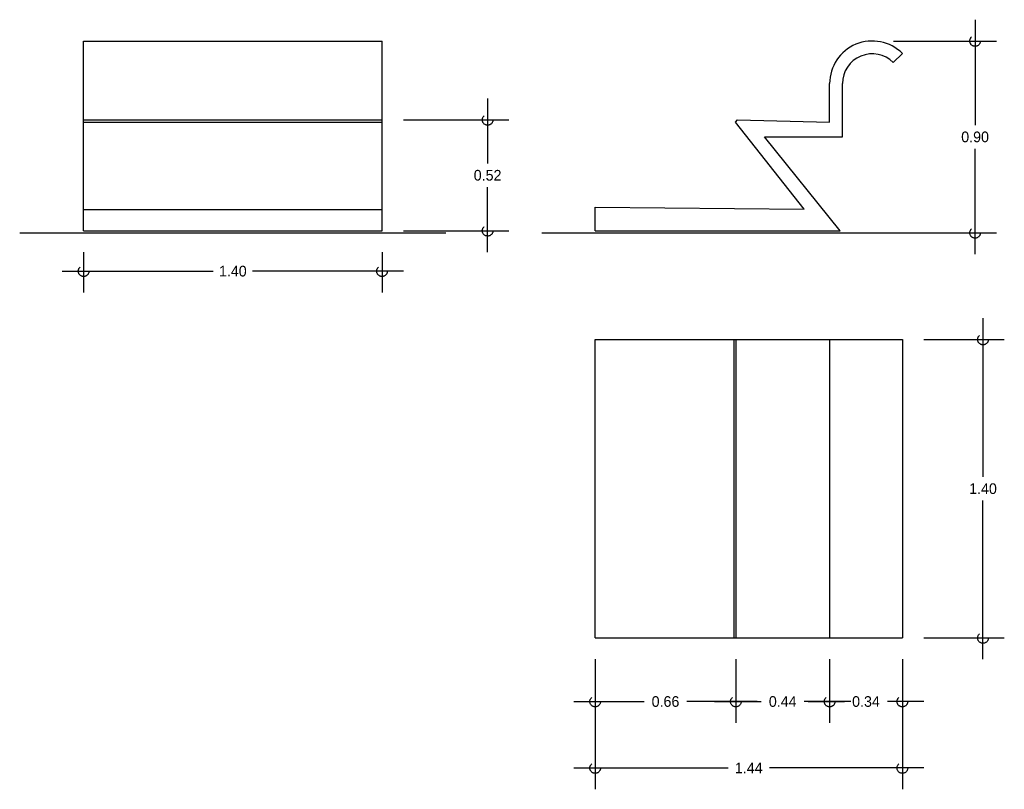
# Model space of a CAD drawing. Header units: centimetres. Extents: x 2 to 6.62, y -0.61 to 3.
import ezdxf

# ---------------------------------------------------------------- set-up
doc = ezdxf.new("R2010")
doc.units = ezdxf.units.CM
doc.header["$LTSCALE"] = 0.005
doc.header["$MEASUREMENT"] = 0
doc.linetypes.add('ACAD_ISO04W100', pattern=[30, 24, -3, 0, -3])
doc.layers.add('EJES', color=7, linetype='ACAD_ISO04W100')
doc.dimstyles.get("Standard").update_dxf_attribs({"dimtxt": 0.18, "dimasz": 0.18, "dimexe": 0.18, "dimexo": 0.0625, "dimgap": 0.09, "dimtad": 0, "dimtih": 1, "dimtoh": 1, "dimdec": 4, "dimzin": 0, "dimdsep": 46, "dimtxsty": 'Standard', "dimcen": 0.09, "dimadec": 0, "dimazin": 0, "dimtfac": 1, "dimtdec": 4, "dimtofl": 0, "dimtmove": 0, "dimatfit": 3, "dimfxl": 0, "dimtolj": 1, "dimtzin": 0, "dimarcsym": 0})

# ---------------------------------------------------------------- blocks, each defined once
blk = doc.blocks.new('_Small')
at = {"layer": 'EJES', "color": 0, "lineweight": -2}
blk.add_circle((0, 0), 0.25, dxfattribs=at)
blk = doc.blocks.new('*D8')
at = {"color": 0, "lineweight": -2, "ltscale": 0.005}
for p, q in [((4.7, 0), (4.7, -0.6099)), ((6.1414, 0), (6.1414, -0.6099)), ((4.6, -0.5099), (5.324, -0.5099)), ((6.2414, -0.5099), (5.5174, -0.5099))]:
    blk.add_line(p, q, dxfattribs=at)
at = {"layer": 'Defpoints', "color": 0, "ltscale": 0.005}
for p in [(4.7, 0.1), (6.1414, 0.1), (6.1414, -0.5099)]:
    blk.add_point(p, dxfattribs=at)
at = {"color": 0, "lineweight": -2, "ltscale": 0.005, "xscale": 0.1, "yscale": 0.1, "zscale": 0.1, "rotation": 180}
blk.add_blockref('_Small', (4.7, -0.5099), dxfattribs=at)
at = {"color": 0, "lineweight": -2, "ltscale": 0.005, "xscale": 0.1, "yscale": 0.1, "zscale": 0.1}
blk.add_blockref('_Small', (6.1414, -0.5099), dxfattribs=at)
at = {"color": 0, "ltscale": 0.005, "insert": (5.4207, -0.5099), "char_height": 0.05, "attachment_point": 5}
blk.add_mtext('\\A1;1.44', dxfattribs=at)
blk = doc.blocks.new('*D7')
at = {"color": 0, "lineweight": -2, "ltscale": 0.005}
for p, q in [((5.8, 0), (5.8, -0.2984)), ((6.1414, 0), (6.1414, -0.2984)), ((5.7, -0.1984), (5.8699, -0.1984)), ((6.2414, -0.1984), (6.0715, -0.1984))]:
    blk.add_line(p, q, dxfattribs=at)
at = {"layer": 'Defpoints', "color": 0, "ltscale": 0.005}
for p in [(5.8, 0.1), (6.1414, 0.1), (6.1414, -0.1984)]:
    blk.add_point(p, dxfattribs=at)
at = {"color": 0, "lineweight": -2, "ltscale": 0.005, "xscale": 0.1, "yscale": 0.1, "zscale": 0.1, "rotation": 180}
blk.add_blockref('_Small', (5.8, -0.1984), dxfattribs=at)
at = {"color": 0, "lineweight": -2, "ltscale": 0.005, "xscale": 0.1, "yscale": 0.1, "zscale": 0.1}
blk.add_blockref('_Small', (6.1414, -0.1984), dxfattribs=at)
at = {"color": 0, "ltscale": 0.005, "insert": (5.9707, -0.1984), "char_height": 0.05, "attachment_point": 5}
blk.add_mtext('\\A1;0.34', dxfattribs=at)
blk = doc.blocks.new('*D6')
at = {"color": 0, "lineweight": -2, "ltscale": 0.005}
for p, q in [((5.36, 0), (5.36, -0.2984)), ((5.8, 0), (5.8, -0.2984)), ((5.26, -0.1984), (5.4792, -0.1984)), ((5.9, -0.1984), (5.6808, -0.1984))]:
    blk.add_line(p, q, dxfattribs=at)
at = {"layer": 'Defpoints', "color": 0, "ltscale": 0.005}
for p in [(5.36, 0.1), (5.8, 0.1), (5.8, -0.1984)]:
    blk.add_point(p, dxfattribs=at)
at = {"color": 0, "lineweight": -2, "ltscale": 0.005, "xscale": 0.1, "yscale": 0.1, "zscale": 0.1, "rotation": 180}
blk.add_blockref('_Small', (5.36, -0.1984), dxfattribs=at)
at = {"color": 0, "lineweight": -2, "ltscale": 0.005, "xscale": 0.1, "yscale": 0.1, "zscale": 0.1}
blk.add_blockref('_Small', (5.8, -0.1984), dxfattribs=at)
at = {"color": 0, "ltscale": 0.005, "insert": (5.58, -0.1984), "char_height": 0.05, "attachment_point": 5}
blk.add_mtext('\\A1;0.44', dxfattribs=at)
blk = doc.blocks.new('*D5')
at = {"color": 0, "lineweight": -2, "ltscale": 0.005}
for p, q in [((4.7, 0), (4.7, -0.2984)), ((5.36, 0), (5.36, -0.2984)), ((4.6, -0.1984), (4.9292, -0.1984)), ((5.46, -0.1984), (5.1308, -0.1984))]:
    blk.add_line(p, q, dxfattribs=at)
at = {"layer": 'Defpoints', "color": 0, "ltscale": 0.005}
for p in [(4.7, 0.1), (5.36, 0.1), (5.36, -0.1984)]:
    blk.add_point(p, dxfattribs=at)
at = {"color": 0, "lineweight": -2, "ltscale": 0.005, "xscale": 0.1, "yscale": 0.1, "zscale": 0.1, "rotation": 180}
blk.add_blockref('_Small', (4.7, -0.1984), dxfattribs=at)
at = {"color": 0, "lineweight": -2, "ltscale": 0.005, "xscale": 0.1, "yscale": 0.1, "zscale": 0.1}
blk.add_blockref('_Small', (5.36, -0.1984), dxfattribs=at)
at = {"color": 0, "ltscale": 0.005, "insert": (5.03, -0.1984), "char_height": 0.05, "attachment_point": 5}
blk.add_mtext('\\A1;0.66', dxfattribs=at)
blk = doc.blocks.new('*D4')
at = {"color": 0, "lineweight": -2, "ltscale": 0.005}
for p, q in [((6.5197, 1.6), (6.5197, 0.855)), ((6.2414, 1.5), (6.6197, 1.5)), ((6.5197, 0), (6.5197, 0.745)), ((6.2414, 0.1), (6.6197, 0.1))]:
    blk.add_line(p, q, dxfattribs=at)
at = {"layer": 'Defpoints', "color": 0, "ltscale": 0.005}
for p in [(6.1414, 1.5), (6.1414, 0.1), (6.5197, 0.1)]:
    blk.add_point(p, dxfattribs=at)
at = {"color": 0, "lineweight": -2, "ltscale": 0.005, "xscale": 0.1, "yscale": 0.1, "zscale": 0.1}
for p, rotation in [((6.5197, 1.5), 90), ((6.5197, 0.1), 270)]:
    blk.add_blockref('_Small', p, dxfattribs=dict(at, rotation=rotation))
at = {"color": 0, "ltscale": 0.005, "insert": (6.5197, 0.8), "char_height": 0.05, "attachment_point": 5}
blk.add_mtext('\\A1;1.40', dxfattribs=at)
blk = doc.blocks.new('*D3')
at = {"color": 0, "lineweight": -2, "ltscale": 0.005}
for p, q in [((6.4826, 3), (6.4826, 2.505)), ((6.1, 2.9), (6.5826, 2.9)), ((6.4826, 1.9), (6.4826, 2.395)), ((6.1, 2), (6.5826, 2))]:
    blk.add_line(p, q, dxfattribs=at)
at = {"layer": 'Defpoints', "color": 0, "ltscale": 0.005}
for p in [(6, 2.9), (6, 2), (6.4826, 2)]:
    blk.add_point(p, dxfattribs=at)
at = {"color": 0, "lineweight": -2, "ltscale": 0.005, "xscale": 0.1, "yscale": 0.1, "zscale": 0.1}
for p, rotation in [((6.4826, 2.9), 90), ((6.4826, 2), 270)]:
    blk.add_blockref('_Small', p, dxfattribs=dict(at, rotation=rotation))
at = {"color": 0, "ltscale": 0.005, "insert": (6.4826, 2.45), "char_height": 0.05, "attachment_point": 5}
blk.add_mtext('\\A1;0.90', dxfattribs=at)
blk = doc.blocks.new('*D2')
at = {"color": 0, "lineweight": -2, "ltscale": 0.005}
for p, q in [((4.1954, 2.63), (4.1954, 2.325)), ((3.8, 2.53), (4.2954, 2.53)), ((4.1954, 1.91), (4.1954, 2.215)), ((3.8, 2.01), (4.2954, 2.01))]:
    blk.add_line(p, q, dxfattribs=at)
at = {"layer": 'Defpoints', "color": 0, "ltscale": 0.005}
for p in [(3.7, 2.53), (3.7, 2.01), (4.1954, 2.01)]:
    blk.add_point(p, dxfattribs=at)
at = {"color": 0, "lineweight": -2, "ltscale": 0.005, "xscale": 0.1, "yscale": 0.1, "zscale": 0.1}
for p, rotation in [((4.1954, 2.53), 90), ((4.1954, 2.01), 270)]:
    blk.add_blockref('_Small', p, dxfattribs=dict(at, rotation=rotation))
at = {"color": 0, "ltscale": 0.005, "insert": (4.1954, 2.27), "char_height": 0.05, "attachment_point": 5}
blk.add_mtext('\\A1;0.52', dxfattribs=at)
blk = doc.blocks.new('*D1')
at = {"color": 0, "lineweight": -2, "ltscale": 0.005}
for p, q in [((2.3, 1.91), (2.3, 1.7203)), ((3.7, 1.91), (3.7, 1.7203)), ((2.2, 1.8203), (2.9075, 1.8203)), ((3.8, 1.8203), (3.0925, 1.8203))]:
    blk.add_line(p, q, dxfattribs=at)
at = {"layer": 'Defpoints', "color": 0, "ltscale": 0.005}
for p in [(2.3, 2.01), (3.7, 2.01), (3.7, 1.8203)]:
    blk.add_point(p, dxfattribs=at)
at = {"color": 0, "lineweight": -2, "ltscale": 0.005, "xscale": 0.1, "yscale": 0.1, "zscale": 0.1, "rotation": 180}
blk.add_blockref('_Small', (2.3, 1.8203), dxfattribs=at)
at = {"color": 0, "lineweight": -2, "ltscale": 0.005, "xscale": 0.1, "yscale": 0.1, "zscale": 0.1}
blk.add_blockref('_Small', (3.7, 1.8203), dxfattribs=at)
at = {"color": 0, "ltscale": 0.005, "insert": (3, 1.8203), "char_height": 0.05, "attachment_point": 5}
blk.add_mtext('\\A1;1.40', dxfattribs=at)

msp = doc.modelspace()

# ---------------------------------------------------------------- linework, layer by layer
at = {"ltscale": 0.005}
for p, q in [((2.3, 2.01), (2.3, 2.9)), ((2.3, 2.9), (3.7, 2.9)), ((3.7, 2.01), (3.7, 2.9)), ((6.099, 2.799), (6.1414, 2.8414)), ((5.8, 2.52), (5.8, 2.7)), ((5.86, 2.45), (5.86, 2.7)), ((2.3, 2.53), (3.7, 2.53)), ((2.3, 2.52), (3.7, 2.52)), ((5.358, 2.5198), (5.3678, 2.5296)), ((5.6806, 2.1107), (5.358, 2.5198)), ((5.3678, 2.5296), (5.8, 2.52)), ((5.85, 2.01), (5.4946, 2.45)), ((5.4946, 2.45), (5.86, 2.45)), ((2.3, 2.11), (3.7, 2.11)), ((4.7, 2.01), (4.7, 2.12)), ((4.7, 2.12), (5.6806, 2.1107)), ((2, 2), (4, 2)), ((2.3, 2.01), (3.7, 2.01)), ((4.45, 2), (6.45, 2)), ((4.7, 2.01), (5.85, 2.01)), ((4.7, 1.5), (6.1414, 1.5)), ((4.7, 0.1), (4.7, 1.5)), ((5.35, 1.5), (5.35, 0.1)), ((5.36, 1.5), (5.36, 0.1)), ((5.8, 1.5), (5.8, 0.1)), ((6.1414, 1.5), (6.1414, 0.1)), ((4.7, 0.1), (6.1414, 0.1))]:
    msp.add_line(p, q, dxfattribs=at)
for radius in [0.2, 0.14]:
    msp.add_arc((6, 2.7), radius, 45, 180, dxfattribs=at)

# ---------------------------------------------------------------- dimensions: what is measured, and where the dimension line sits
for base, p1, p2, picture, middle in [((6.4826, 2), (6, 2.9), (6, 2), '*D3', (6.4826, 2.45)), ((4.1954, 2.01), (3.7, 2.53), (3.7, 2.01), '*D2', (4.1954, 2.27)), ((6.5197, 0.1), (6.1414, 1.5), (6.1414, 0.1), '*D4', (6.5197, 0.8))]:
    dim = msp.add_linear_dim(base=base, p1=p1, p2=p2, angle=90, dimstyle='Standard', override={"dimtxt": 0.05, "dimasz": 0.1, "dimexe": 0.1, "dimexo": 0.1, "dimgap": 0.03, "dimdec": 2, "dimblk": 'Small', "dimdle": 0.1, "dimtdec": 2}, dxfattribs=at)
    dim.commit()
    dim.dimension.update_dxf_attribs({"geometry": picture, "text_midpoint": middle})
for base, p1, p2, override, picture, middle in [((3.7, 1.8203), (2.3, 2.01), (3.7, 2.01), {"dimtxt": 0.05, "dimasz": 0.1, "dimexe": 0.1, "dimexo": 0.1, "dimgap": 0.03, "dimdec": 2, "dimblk": 'Small', "dimdle": 0.1, "dimtdec": 2}, '*D1', (3, 1.8203)), ((6.1414, -0.5099), (4.7, 0.1), (6.1414, 0.1), {"dimtxt": 0.05, "dimasz": 0.1, "dimexe": 0.1, "dimexo": 0.1, "dimgap": 0.03, "dimdec": 2, "dimblk": 'Small', "dimdle": 0.1, "dimtdec": 2}, '*D8', (5.4207, -0.5099)), ((5.36, -0.1984), (4.7, 0.1), (5.36, 0.1), {"dimtxt": 0.05, "dimasz": 0.1, "dimexe": 0.1, "dimexo": 0.1, "dimgap": 0.03, "dimdec": 2, "dimblk": 'Small', "dimdle": 0.1, "dimtdec": 2}, '*D5', (5.03, -0.1984)), ((5.8, -0.1984), (5.36, 0.1), (5.8, 0.1), {"dimtxt": 0.05, "dimasz": 0.1, "dimexe": 0.1, "dimexo": 0.1, "dimgap": 0.03, "dimdec": 2, "dimblk": 'Small', "dimdle": 0.1, "dimtdec": 2, "dimtmove": 1}, '*D6', (5.58, -0.1984)), ((6.1414, -0.1984), (5.8, 0.1), (6.1414, 0.1), {"dimtxt": 0.05, "dimasz": 0.1, "dimexe": 0.1, "dimexo": 0.1, "dimgap": 0.03, "dimdec": 2, "dimblk": 'Small', "dimdle": 0.1, "dimtdec": 2, "dimtmove": 1}, '*D7', (5.9707, -0.1984))]:
    dim = msp.add_linear_dim(base=base, p1=p1, p2=p2, dimstyle='Standard', override=override, dxfattribs=at)
    dim.commit()
    dim.dimension.update_dxf_attribs({"geometry": picture, "text_midpoint": middle})

doc.saveas('drawing.dxf')
